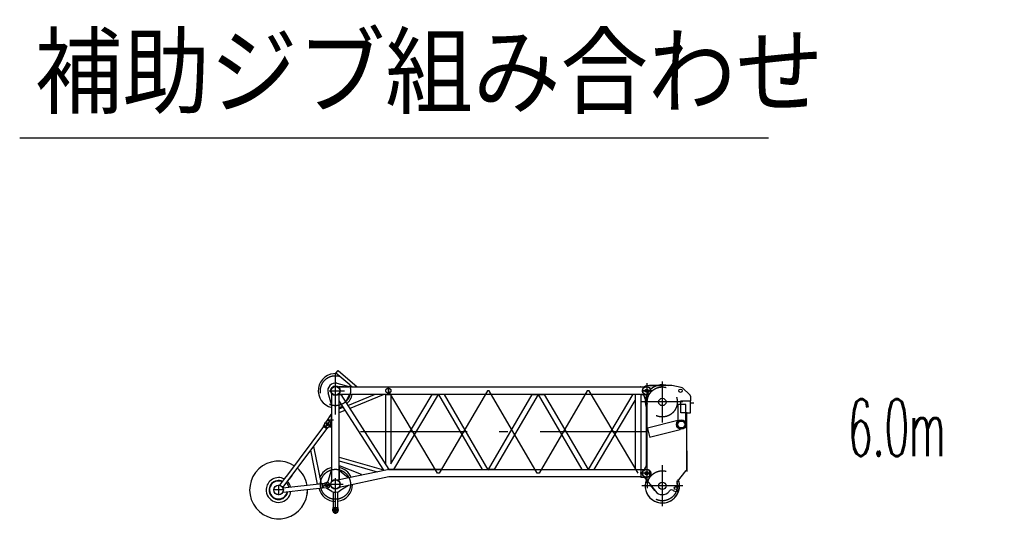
# Model space of a CAD drawing. Extents: x 2936 to 66286, y 16938 to 99139.
# Tile 25 of 25: x 48980 to 66286, y 71525 to 80346. Entities that reach past the tile are written whole.
import ezdxf
from ezdxf.enums import TextEntityAlignment as Align

# ---------------------------------------------------------------- set-up
doc = ezdxf.new("R2010")
doc.units = 0
doc.header["$LTSCALE"] = 62.5
doc.linetypes.add('CENTER', pattern=[50.5, 30, -9, 2.5, -9])
doc.linetypes.add('HIDDEN', pattern=[12.6, 8.4, -4.2])
doc.layers.add('11', color=7, linetype='CONTINUOUS')
doc.layers.add('13', color=216, linetype='CONTINUOUS')
doc.styles.get("Standard").update_dxf_attribs({"font": 'txt', "bigfont": 'bigfont'})

# ---------------------------------------------------------------- blocks, each defined once
blk = doc.blocks.new('*G43')
at = {"layer": '11', "color": 7, "linetype": 'CENTER'}
for p, q in [((54530, 73405), (54530, 74133)), ((60000, 73956), (60000, 72199)), ((56322, 72371), (55460, 73822)), ((57200, 73822), (56354, 72371)), ((57232, 73822), (57200, 73822)), ((58078, 72371), (57232, 73822)), ((58956, 73822), (58110, 72371)), ((58988, 73822), (58956, 73822)), ((59850, 72371), (58988, 73822)), ((59917, 73754), (59906, 73754)), ((59912, 73889), (59917, 73889)), ((60000, 73821), (59928, 73821)), ((60000, 73889), (60000, 73754)), ((60000, 73888), (60000, 73755)), ((60111, 73821), (60000, 73821)), ((54343, 73167), (54431, 73285)), ((54345, 73270), (54441, 73199)), ((60000, 73096), (54530, 73096)), ((56354, 72371), (56322, 72371)), ((58110, 72371), (58078, 72371)), ((60072, 72371), (59888, 72371)), ((59912, 72439), (59917, 72439)), ((60000, 72439), (60000, 72304)), ((60000, 72439), (60000, 72304)), ((53530, 72167), (53530, 72126)), ((54293, 72150), (54439, 72166)), ((54432, 72176), (54666, 72176)), ((54530, 71656), (54530, 72282)), ((59917, 72304), (59906, 72304)), ((53620, 72076), (53440, 72076)), ((53530, 72160), (53530, 72140)), ((53530, 72126), (53530, 71982)), ((53530, 71993), (53530, 72013)), ((54473, 71727), (54587, 71727))]:
    blk.add_line(p, q, dxfattribs=at)
at = {"layer": '11', "color": 7, "linetype": 'CONTINUOUS'}
for p, q in [((54539, 74133), (54578, 74179)), ((54782, 73925), (54539, 74133)), ((54578, 74179), (54914, 73892)), ((54450, 73923), (54450, 73924)), ((54481, 73942), (54481, 73941)), ((54553, 73955), (54789, 73890)), ((54782, 73925), (54826, 73888)), ((54458, 73577), (54400, 73785)), ((54463, 73770), (54463, 73577)), ((54463, 73770), (54463, 73307)), ((54691, 73888), (54582, 73888)), ((54582, 73888), (54767, 73888)), ((54596, 72258), (54596, 73770)), ((54596, 73641), (54596, 73755)), ((54596, 73755), (54622, 73755)), ((55465, 73755), (54596, 73755)), ((54622, 73755), (55466, 72438)), ((54649, 73755), (54637, 73732)), ((54778, 73755), (54649, 73755)), ((54710, 73626), (54778, 73750)), ((54745, 73562), (55218, 73755)), ((54778, 73510), (55377, 73755)), ((54778, 73750), (54778, 73755)), ((54796, 73888), (55465, 73888)), ((54914, 73892), (54918, 73888)), ((55416, 72517), (55416, 73755)), ((55416, 73755), (55504, 73755)), ((55465, 73755), (55465, 73888)), ((55465, 73888), (59893, 73888)), ((55465, 73888), (55465, 73755)), ((59893, 73755), (55465, 73755)), ((55504, 72533), (56231, 73755)), ((55504, 73755), (55504, 72533)), ((56334, 73755), (55551, 72438)), ((56231, 73755), (56334, 73755)), ((56341, 73755), (57110, 72438)), ((56444, 73755), (56341, 73755)), ((57216, 72433), (56444, 73755)), ((57219, 72438), (57988, 73755)), ((58091, 73755), (57322, 72438)), ((57988, 73755), (58091, 73755)), ((58097, 73755), (58200, 73755)), ((58866, 72438), (58097, 73755)), ((58200, 73755), (58969, 72438)), ((58975, 72438), (59761, 73758)), ((59799, 73755), (59799, 72438)), ((59900, 73889), (60000, 73889)), ((59900, 73754), (60000, 73754)), ((59901, 72439), (59901, 73754)), ((54463, 73577), (54458, 73577)), ((55378, 72422), (54596, 73641)), ((54706, 73624), (54710, 73626)), ((59079, 72438), (59799, 73649)), ((54450, 73402), (54375, 73285)), ((54463, 73402), (54450, 73402)), ((54463, 73307), (54463, 73402)), ((54596, 73501), (54668, 73530)), ((54596, 73436), (54701, 73479)), ((54320, 73194), (54321, 73204)), ((54321, 73204), (54329, 73214)), ((54321, 73204), (54385, 73156)), ((54329, 73214), (54351, 73260)), ((54351, 73260), (54360, 73271)), ((54393, 73301), (54393, 73307)), ((54393, 73307), (54463, 73307)), ((54463, 73301), (54393, 73301)), ((54438, 73212), (54430, 73201)), ((54463, 73307), (54487, 73307)), ((54463, 73301), (54463, 72228)), ((54463, 73189), (54463, 73301)), ((54487, 73301), (54463, 73301)), ((54487, 73307), (54487, 73301)), ((54320, 73194), (53686, 72344)), ((53714, 72264), (54376, 73152)), ((54376, 73152), (54320, 73194)), ((54362, 73180), (54362, 73180)), ((54362, 73177), (54362, 73177)), ((54362, 73175), (54362, 73175)), ((54385, 73156), (54376, 73152)), ((54393, 73166), (54385, 73156)), ((54430, 73201), (54393, 73166)), ((54421, 73193), (54423, 73189)), ((54423, 73189), (54463, 73189)), ((54216, 72177), (54095, 72775)), ((54143, 72840), (54277, 72184)), ((54596, 72654), (55375, 72428)), ((54596, 72591), (55261, 72398)), ((53686, 72344), (53637, 72279)), ((54400, 72229), (54458, 72422)), ((54458, 72422), (54463, 72422)), ((54463, 72422), (54463, 72228)), ((54567, 72252), (55446, 72437)), ((54602, 72503), (54596, 72503)), ((54596, 72503), (54596, 72271)), ((54596, 72271), (54596, 72418)), ((54596, 72418), (54603, 72418)), ((54986, 72346), (54602, 72503)), ((54603, 72418), (54756, 72298)), ((54987, 72340), (54986, 72346)), ((55460, 72438), (56390, 72438)), ((56390, 72438), (55460, 72438)), ((56390, 72438), (59893, 72438)), ((57110, 72438), (57216, 72433)), ((57322, 72438), (57213, 72438)), ((59893, 72438), (59900, 72439)), ((59900, 72439), (59900, 72304)), ((59900, 72439), (60000, 72439)), ((60057, 72337), (60057, 72406)), ((53637, 72279), (53548, 72159)), ((53604, 72117), (53714, 72264)), ((54296, 72186), (53607, 72110)), ((53671, 72207), (53719, 72122)), ((53763, 72330), (53714, 72264)), ((54277, 72184), (54216, 72177)), ((54296, 72186), (54304, 72192)), ((54304, 72116), (54296, 72186)), ((54304, 72192), (54317, 72193)), ((54304, 72192), (54313, 72112)), ((54317, 72193), (54366, 72208)), ((54366, 72208), (54380, 72209)), ((54376, 72209), (54376, 72214)), ((54376, 72214), (54381, 72214)), ((55467, 72305), (54594, 72122)), ((54596, 72271), (54609, 72261)), ((54609, 72261), (54596, 72271)), ((54756, 72298), (54758, 72292)), ((56390, 72305), (55467, 72305)), ((59893, 72305), (56390, 72305)), ((59893, 72305), (59900, 72304)), ((59900, 72304), (60000, 72304)), ((53606, 72040), (53611, 72040)), ((53611, 72040), (54029, 72086)), ((54035, 72086), (54304, 72116)), ((54313, 72112), (54304, 72116)), ((54326, 72114), (54313, 72112)), ((54377, 72110), (54326, 72114)), ((54376, 72104), (54376, 72110)), ((54467, 72051), (54376, 72104)), ((54391, 72112), (54377, 72110)), ((54390, 72100), (54390, 72099)), ((54404, 72115), (54404, 72115)), ((54490, 72042), (54490, 71770)), ((54570, 71770), (54570, 72042)), ((54760, 72152), (54609, 72061)), ((54759, 72157), (54760, 72152)), ((54480, 71732), (54480, 71722)), ((54580, 71722), (54580, 71733))]:
    blk.add_line(p, q, dxfattribs=at)
at = {"layer": '11', "color": 7, "linetype": 'HIDDEN'}
for p, q in [((54422, 73821), (54691, 73821)), ((54329, 73214), (54393, 73166)), ((54480, 71732), (54480, 71722)), ((54580, 71722), (54580, 71733))]:
    blk.add_line(p, q, dxfattribs=at)
at = {"layer": '11', "color": 7, "linetype": 'CONTINUOUS'}
blk.add_lwpolyline([(53586, 72211), (53586, 72211)], dxfattribs=at)
at = {"layer": '11', "color": 7, "linetype": 'HIDDEN'}
for centre, radius in [((54530, 73822), 264), ((55460, 73822), 44.5), ((54393, 73234), 22.5)]:
    blk.add_circle(centre, radius, dxfattribs=at)
at = {"layer": '11', "color": 7, "linetype": 'CONTINUOUS'}
for centre, radius in [((54530, 73821), 84.3), ((54530, 73821), 76), ((60000, 73821), 25.5), ((60000, 73821), 25.5), ((60000, 73821), 25), ((60000, 73821), 25), ((54393, 73234), 17.1), ((60000, 72372), 25.5), ((60000, 72371), 25.5), ((60000, 72372), 25), ((60000, 72371), 25), ((54376, 72159), 30), ((54376, 72159), 22.5), ((54376, 72159), 22.5), ((54530, 72176), 84), ((54530, 72176), 80), ((53530, 72076), 84.1), ((54530, 71727), 45), ((54530, 71727), 26)]:
    blk.add_circle(centre, radius, dxfattribs=at)
at = {"layer": '11', "color": 7, "linetype": 'CENTER'}
blk.add_circle((54530, 72176), 264, dxfattribs=at)
at = {"layer": '11', "color": 7, "linetype": 'CONTINUOUS'}
for centre, radius, start, end in [((54530, 73821), 302, 85.1691, 171.5717), ((54530, 73821), 135, 78.7705, -164.4553), ((54530, 73821), 302, 171.5731, -102.7424), ((54530, 73821), 301, -49.4625, -12.7161), ((60005, 73821), 67.5, 0, 90), ((60005, 73821), 67.5, -90, 0), ((54530, 73821), 301, -77.2596, -65.1908), ((54399, 73242), 49, -36.711, 143.288), ((53530, 72076), 508, 57.2405, 1.1918), ((53530, 72076), 508, 9.0935, 49.3381), ((54530, 72176), 302, 102.7397, 157.0671), ((54530, 72176), 302, 24.5846, 77.257), ((55460, 72372), 66.3, 90, 101.8779), ((55460, 72372), 66.4, 90, 101.8555), ((60005, 72371), 67.5, 0, 90), ((60005, 72371), 67.5, -90, 0), ((53530, 72076), 218, 62.5375, 176.3495), ((53530, 72076), 167, 65.4024, -150.5555), ((53530, 72076), 158, 66.0663, -150.5556), ((53530, 72076), 218, 12.8731, 44.0409), ((54385, 72160), 49, -83.7358, 96.262), ((54381, 72234), 20, -90, -16.8074), ((54530, 72176), 301, -82.3808, -1.0263), ((53530, 72076), 218, 176.3495, -36.7462), ((53530, 72076), 167, -150.5558, -9.3653), ((53530, 72076), 158, -150.5572, -10.2319), ((53530, 72076), 218, -36.7456, -5.6433), ((53530, 72076), 508, -12.0368, 1.19), ((54530, 72176), 301, -167.0294, -89.9997), ((54530, 72176), 140, -116.7166, -55.7048), ((54530, 71732), 50, 150.0579, 179.9992), ((54530, 71722), 50, 180, 0), ((54465, 71770), 25, -29.8975, -0.0008), ((54595, 71770), 24.9, 180, -150.0785), ((54530, 71732), 50, 0, 29.8832)]:
    blk.add_arc(centre, radius, start, end, dxfattribs=at)
at = {"layer": '11', "color": 7, "linetype": 'HIDDEN'}
for centre, radius, start, end in [((54465, 71770), 25, -29.8957, -0.0008), ((54595, 71770), 24.9, 180, -150.082)]:
    blk.add_arc(centre, radius, start, end, dxfattribs=at)
blk = doc.blocks.new('*G44')
at = {"layer": '11', "color": 7, "linetype": 'CONTINUOUS'}
for p, q in [((59979, 73900), (59961, 73890)), ((59979, 73900), (59963, 73891)), ((60050, 73913), (59995, 73905)), ((60050, 73913), (60266, 73913)), ((60432, 73913), (60050, 73913)), ((60606, 73880), (60443, 73912)), ((59926, 73794), (59990, 73624)), ((60753, 73757), (60636, 73866)), ((60769, 73725), (60769, 73643)), ((59990, 73624), (59990, 72500)), ((60555, 73297), (60555, 73578)), ((60555, 73578), (60560, 73578)), ((60683, 73578), (60560, 73578)), ((60603, 73434), (60603, 73643)), ((60603, 73643), (60769, 73643)), ((60688, 73578), (60683, 73578)), ((60688, 73268), (60688, 73578)), ((60769, 73434), (60769, 73643)), ((60826, 73601), (60769, 73601)), ((60705, 73434), (60603, 73434)), ((60703, 72416), (60703, 73434)), ((60703, 73434), (60769, 73434)), ((60711, 73434), (60705, 73434)), ((60547, 73296), (60013, 73162)), ((60554, 73293), (60547, 73296)), ((60555, 73297), (60555, 73293)), ((60688, 73268), (60686, 73262)), ((60013, 73162), (60015, 73155)), ((60015, 73155), (60049, 73015)), ((60051, 73007), (60586, 73140)), ((60591, 73146), (60586, 73140)), ((60711, 72760), (60703, 72763)), ((60711, 72409), (60711, 72760)), ((59974, 72459), (59948, 72431)), ((60540, 72228), (60695, 72416)), ((60695, 72416), (60703, 72416)), ((60703, 72409), (60711, 72409)), ((59938, 72322), (60154, 72053)), ((60144, 72066), (60069, 72159)), ((60395, 72052), (60400, 72059)), ((60470, 72065), (60472, 72064)), ((60552, 72153), (60547, 72158))]:
    blk.add_line(p, q, dxfattribs=at)
at = {"layer": '11', "color": 7, "linetype": 'CENTER'}
for p, q in [((60275, 73985), (60275, 73264)), ((60636, 73624), (59914, 73624)), ((60275, 72512), (60275, 71789)), ((60080, 72371), (59925, 72371)), ((60000, 72454), (60000, 72286)), ((60636, 72150), (59913, 72150))]:
    blk.add_line(p, q, dxfattribs=at)
at = {"layer": '11', "color": 7, "linetype": 'HIDDEN'}
for p, q in [((59934, 73821), (60071, 73821)), ((60000, 73888), (60000, 73757))]:
    blk.add_line(p, q, dxfattribs=at)
at = {"layer": '11', "color": 7, "linetype": 'CONTINUOUS'}
for centre, radius in [((60000, 73821), 71), ((60000, 73821), 71), ((60000, 73821), 27.5), ((60595, 73821), 30), ((60275, 73624), 65), ((60609, 73228), 84.2), ((60609, 73228), 71.6), ((60609, 73228), 61), ((60000, 72371), 71), ((60000, 72371), 71), ((60000, 72371), 32.5), ((60275, 72150), 65), ((60275, 72150), 65), ((60510, 72110), 25.5)]:
    blk.add_circle(centre, radius, dxfattribs=at)
at = {"layer": '11', "color": 7, "linetype": 'HIDDEN'}
for centre in [(60274, 73624), (60275, 72150)]:
    blk.add_circle(centre, 264, dxfattribs=at)
at = {"layer": '11', "color": 7, "linetype": 'CONTINUOUS'}
for centre, radius, start, end in [((60002, 73855), 50.1, 90, 117.7051), ((60002, 73855), 50.1, 98.8411, 117.8156), ((60274, 73624), 302, 68.7807, 106.2208), ((60432, 73853), 60.3, 78.9717, 90.002), ((60000, 73821), 79, 117.7395, -149.8712), ((60000, 73821), 79, 119.3333, -159.3565), ((60274, 73624), 301, 159.3148, -160.5422), ((60274, 73624), 301, 159.3148, -160.5422), ((60595, 73821), 60, 47.2782, 78.9127), ((60719, 73721), 50, 5.6076, 47.2778), ((60000, 72371), 79, 127.5365, -134.5131), ((60000, 72371), 79, 131.0421, -141.2329), ((59930, 72500), 60, -42.6857, 0.0106), ((60275, 72150), 302, 159.2685, 21.9208), ((60275, 72150), 302, -158.6513, 21.9203), ((60579, 72196), 50, 140.4818, -129.5033), ((60275, 72150), 155, -141.2284, -39.5276), ((60439, 72027), 50, 50.4759, 140.4734), ((60510, 72110), 60, -129.5264, -42.2624), ((60510, 72110), 60, -42.2632, 45.0012)]:
    blk.add_arc(centre, radius, start, end, dxfattribs=at)
at = {"layer": '11', "color": 7, "linetype": 'HIDDEN'}
blk.add_arc((60274, 73624), 302, 106.2175, 159.3134, dxfattribs=at)

msp = doc.modelspace()

# ---------------------------------------------------------------- linework, layer by layer
at = {"layer": '11', "color": 7, "linetype": 'CONTINUOUS'}
for p, q in [((59900, 73889), (59893, 73888)), ((59937, 73821), (60064, 73821)), ((60000, 73883), (60000, 73757))]:
    msp.add_line(p, q, dxfattribs=at)
at = {"layer": '13', "color": 216, "linetype": 'CONTINUOUS'}
msp.add_line((48980, 78271), (62140, 78271), dxfattribs=at)

# ---------------------------------------------------------------- block references
at = {"layer": '11', "color": 7, "linetype": 'CONTINUOUS'}
for name in ['*G43', '*G44']:
    msp.add_blockref(name, (0, 0), dxfattribs=at)

# ---------------------------------------------------------------- texts
at = {"layer": '13', "color": 216, "linetype": 'CONTINUOUS'}
msp.add_text('補助ジブ組み合わせ', height=1400, dxfattribs=at).set_placement((49245, 78271), align=Align.BOTTOM_LEFT)
at = {"layer": '13', "color": 216, "linetype": 'CONTINUOUS', "width": 0.5}
msp.add_text('6.0m', height=1000, dxfattribs=at).set_placement((63540, 72371), align=Align.BOTTOM_LEFT)

doc.saveas('drawing.dxf')
